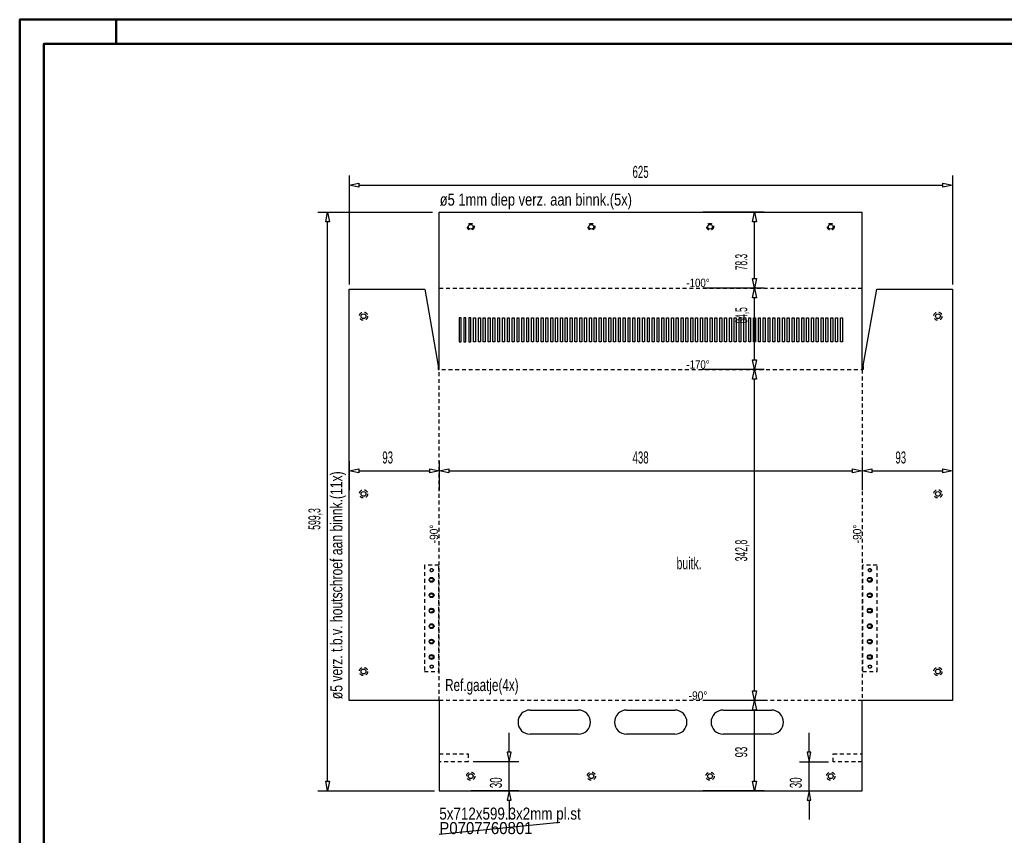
# Model space of a CAD drawing. Extents: x -2319 to -279, y 115 to 1540.
# Tile 2 of 5: x -2319 to -1299, y 695 to 1540. Entities that reach past the tile are written whole.
import ezdxf
from ezdxf.enums import TextEntityAlignment as Align

# ---------------------------------------------------------------- set-up
doc = ezdxf.new("R2010")
doc.units = 0
doc.header["$MEASUREMENT"] = 0
doc.linetypes.add('HIDDEN', pattern=[7, 4, -3])
doc.layers.get('0').update_dxf_attribs({"linetype": 'CONTINUOUS'})
for name, color, linetype in [('DIM49', 4, 'CONTINUOUS'), ('LE_GREEN', 3, 'CONTINUOUS'), ('LE_HIDDEN', 7, 'CONTINUOUS'), ('TXT_ALL', 7, 'CONTINUOUS'), ('TXT_DIM49', 2, 'CONTINUOUS')]:
    doc.layers.add(name, color=color, linetype=linetype)
doc.layers.add('LE_ALL', color=7, linetype='CONTINUOUS', lineweight=50)

# ---------------------------------------------------------------- blocks, each defined once
blk = doc.blocks.new('_D6', base_point=(-1977.8, 1260.6))
at = {"layer": 'DIM49', "color": 1}
for p, q in [((-1977.8, 1378.5), (-1977.8, 1265.6)), ((-1352.8, 1378.5), (-1352.8, 1265.6)), ((-1977.8, 1368.5), (-1967.8, 1370.5)), ((-1967.8, 1366.5), (-1977.8, 1368.5)), ((-1967.8, 1370.5), (-1967.8, 1366.5)), ((-1967.8, 1368.5), (-1362.8, 1368.5)), ((-1362.8, 1366.5), (-1362.8, 1370.5)), ((-1362.8, 1370.5), (-1352.8, 1368.5)), ((-1352.8, 1368.5), (-1362.8, 1366.5))]:
    blk.add_line(p, q, dxfattribs=at)
at = {"layer": 'TXT_DIM49', "width": 0.596}
blk.add_text('625', height=12.5, rotation=360, dxfattribs=at).set_placement((-1675.8, 1376), align=Align.CENTER)
blk = doc.blocks.new('_D7', base_point=(-1886.3, 1340.4))
at = {"layer": 'DIM49', "color": 1}
for p, q in [((-2010, 1340.4), (-1891.3, 1340.4)), ((-2002, 1330.4), (-2000, 1340.4)), ((-2000, 1340.4), (-1998, 1330.4)), ((-1998, 1330.4), (-2002, 1330.4)), ((-2000, 751.1), (-2000, 1330.4)), ((-2000, 741.1), (-2002, 751.1)), ((-2002, 751.1), (-1998, 751.1)), ((-1998, 751.1), (-2000, 741.1)), ((-2010, 741.1), (-1889.3, 741.1))]:
    blk.add_line(p, q, dxfattribs=at)
at = {"layer": 'TXT_DIM49', "width": 0.535}
blk.add_text('599,3', height=12.5, rotation=90, dxfattribs=at).set_placement((-2007.5, 1022.6), align=Align.CENTER)
blk = doc.blocks.new('_D8', base_point=(-1856.3, 741.1))
at = {"layer": 'DIM49', "color": 1}
for p, q in [((-1811.9, 781.1), (-1811.9, 801.1)), ((-1809.9, 781.1), (-1813.9, 781.1)), ((-1813.9, 781.1), (-1811.9, 771.1)), ((-1811.9, 771.1), (-1809.9, 781.1)), ((-1801.9, 771.1), (-1849.3, 771.1)), ((-1811.9, 741.1), (-1811.9, 771.1)), ((-1801.9, 741.1), (-1851.3, 741.1)), ((-1811.9, 741.1), (-1813.9, 731.1)), ((-1809.9, 731.1), (-1811.9, 741.1)), ((-1813.9, 731.1), (-1809.9, 731.1)), ((-1811.9, 731.1), (-1811.9, 711.1))]:
    blk.add_line(p, q, dxfattribs=at)
at = {"layer": 'TXT_DIM49', "width": 0.596}
blk.add_text('30', height=12.5, rotation=90, dxfattribs=at).set_placement((-1819.4, 749.3), align=Align.CENTER)
blk = doc.blocks.new('_D9', base_point=(-1476.3, 771.1))
at = {"layer": 'DIM49', "color": 1}
for p, q in [((-1501.3, 781.1), (-1501.3, 801.1)), ((-1499.3, 781.1), (-1503.3, 781.1)), ((-1503.3, 781.1), (-1501.3, 771.1)), ((-1501.3, 771.1), (-1499.3, 781.1)), ((-1511.3, 771.1), (-1481.3, 771.1)), ((-1501.3, 741.1), (-1501.3, 771.1)), ((-1511.3, 741.1), (-1479.3, 741.1)), ((-1501.3, 741.1), (-1503.3, 731.1)), ((-1499.3, 731.1), (-1501.3, 741.1)), ((-1503.3, 731.1), (-1499.3, 731.1)), ((-1501.3, 731.1), (-1501.3, 711.1))]:
    blk.add_line(p, q, dxfattribs=at)
at = {"layer": 'TXT_DIM49', "width": 0.596}
blk.add_text('30', height=12.5, rotation=90, dxfattribs=at).set_placement((-1508.8, 749.3), align=Align.CENTER)
blk = doc.blocks.new('_D10', base_point=(-1977.8, 1047.6))
at = {"layer": 'DIM49', "color": 1}
for p, q in [((-1977.8, 1082.6), (-1977.8, 1052.6)), ((-1884.3, 1082.6), (-1884.3, 1052.6)), ((-1977.8, 1072.6), (-1967.8, 1074.6)), ((-1967.8, 1070.6), (-1977.8, 1072.6)), ((-1967.8, 1074.6), (-1967.8, 1070.6)), ((-1967.8, 1072.6), (-1894.3, 1072.6)), ((-1894.3, 1070.6), (-1894.3, 1074.6)), ((-1894.3, 1074.6), (-1884.3, 1072.6)), ((-1884.3, 1072.6), (-1894.3, 1070.6))]:
    blk.add_line(p, q, dxfattribs=at)
at = {"layer": 'TXT_DIM49', "width": 0.596}
blk.add_text('93', height=12.5, rotation=360, dxfattribs=at).set_placement((-1937.8, 1080.1), align=Align.CENTER)
blk = doc.blocks.new('_D11', base_point=(-1884.3, 1047.6))
at = {"layer": 'DIM49', "color": 1}
for p, q in [((-1884.3, 1082.6), (-1884.3, 1052.6)), ((-1446.3, 1082.6), (-1446.3, 1052.6)), ((-1884.3, 1072.6), (-1874.3, 1074.6)), ((-1874.3, 1070.6), (-1884.3, 1072.6)), ((-1874.3, 1074.6), (-1874.3, 1070.6)), ((-1874.3, 1072.6), (-1456.3, 1072.6)), ((-1456.3, 1070.6), (-1456.3, 1074.6)), ((-1456.3, 1074.6), (-1446.3, 1072.6)), ((-1446.3, 1072.6), (-1456.3, 1070.6))]:
    blk.add_line(p, q, dxfattribs=at)
at = {"layer": 'TXT_DIM49', "width": 0.596}
blk.add_text('438', height=12.5, dxfattribs=at).set_placement((-1675.8, 1080.1), align=Align.CENTER)
blk = doc.blocks.new('_D12', base_point=(-1446.3, 1047.6))
at = {"layer": 'DIM49', "color": 1}
for p, q in [((-1446.3, 1082.6), (-1446.3, 1052.6)), ((-1352.8, 1082.6), (-1352.8, 1052.6)), ((-1446.3, 1072.6), (-1436.3, 1074.6)), ((-1436.3, 1070.6), (-1446.3, 1072.6)), ((-1436.3, 1074.6), (-1436.3, 1070.6)), ((-1436.3, 1072.6), (-1362.8, 1072.6)), ((-1362.8, 1070.6), (-1362.8, 1074.6)), ((-1362.8, 1074.6), (-1352.8, 1072.6)), ((-1352.8, 1072.6), (-1362.8, 1070.6))]:
    blk.add_line(p, q, dxfattribs=at)
at = {"layer": 'TXT_DIM49', "width": 0.596}
blk.add_text('93', height=12.5, rotation=360, dxfattribs=at).set_placement((-1406.3, 1080.1), align=Align.CENTER)
blk = doc.blocks.new('_D13', base_point=(-1616.3, 741.1))
at = {"layer": 'DIM49', "color": 1}
for p, q in [((-1547.8, 834.6), (-1611.3, 834.6)), ((-1559.8, 824.6), (-1557.8, 834.6)), ((-1557.8, 834.6), (-1555.8, 824.6)), ((-1555.8, 824.6), (-1559.8, 824.6)), ((-1557.8, 751.1), (-1557.8, 824.6)), ((-1557.8, 741.1), (-1559.8, 751.1)), ((-1559.8, 751.1), (-1555.8, 751.1)), ((-1555.8, 751.1), (-1557.8, 741.1)), ((-1547.8, 741.1), (-1611.3, 741.1))]:
    blk.add_line(p, q, dxfattribs=at)
at = {"layer": 'TXT_DIM49', "width": 0.596}
blk.add_text('93', height=12.5, rotation=90, dxfattribs=at).set_placement((-1565.3, 781.1), align=Align.CENTER)
blk = doc.blocks.new('_D14', base_point=(-1616.3, 834.6))
at = {"layer": 'DIM49', "color": 1}
for p, q in [((-1547.8, 1177.4), (-1611.3, 1177.4)), ((-1559.8, 1167.4), (-1557.8, 1177.4)), ((-1557.8, 1177.4), (-1555.8, 1167.4)), ((-1555.8, 1167.4), (-1559.8, 1167.4)), ((-1557.8, 844.6), (-1557.8, 1167.4)), ((-1557.8, 834.6), (-1559.8, 844.6)), ((-1559.8, 844.6), (-1555.8, 844.6)), ((-1555.8, 844.6), (-1557.8, 834.6)), ((-1547.8, 834.6), (-1611.3, 834.6))]:
    blk.add_line(p, q, dxfattribs=at)
at = {"layer": 'TXT_DIM49', "width": 0.535}
blk.add_text('342,8', height=12.5, rotation=90, dxfattribs=at).set_placement((-1565.3, 989.9), align=Align.CENTER)
blk = doc.blocks.new('_D15', base_point=(-1616.3, 1177.4))
at = {"layer": 'DIM49', "color": 1}
for p, q in [((-1547.8, 1261.9), (-1611.3, 1261.9)), ((-1559.8, 1251.9), (-1557.8, 1261.9)), ((-1557.8, 1261.9), (-1555.8, 1251.9)), ((-1555.8, 1251.9), (-1559.8, 1251.9)), ((-1557.8, 1187.4), (-1557.8, 1251.9)), ((-1557.8, 1177.4), (-1559.8, 1187.4)), ((-1559.8, 1187.4), (-1555.8, 1187.4)), ((-1555.8, 1187.4), (-1557.8, 1177.4)), ((-1547.8, 1177.4), (-1611.3, 1177.4))]:
    blk.add_line(p, q, dxfattribs=at)
at = {"layer": 'TXT_DIM49', "width": 0.52}
blk.add_text('84,5', height=12.5, rotation=90, dxfattribs=at).set_placement((-1565.3, 1233.6), align=Align.CENTER)
blk = doc.blocks.new('_D16', base_point=(-1616.3, 1261.9))
at = {"layer": 'DIM49', "color": 1}
for p, q in [((-1547.8, 1340.4), (-1611.3, 1340.4)), ((-1559.8, 1330.4), (-1557.8, 1340.4)), ((-1557.8, 1340.4), (-1555.8, 1330.4)), ((-1555.8, 1330.4), (-1559.8, 1330.4)), ((-1557.8, 1271.9), (-1557.8, 1330.4)), ((-1557.8, 1261.9), (-1559.8, 1271.9)), ((-1559.8, 1271.9), (-1555.8, 1271.9)), ((-1555.8, 1271.9), (-1557.8, 1261.9)), ((-1547.8, 1261.9), (-1611.3, 1261.9))]:
    blk.add_line(p, q, dxfattribs=at)
at = {"layer": 'TXT_DIM49', "width": 0.52}
blk.add_text('78.3', height=12.5, rotation=90, dxfattribs=at).set_placement((-1565.3, 1288.8), align=Align.CENTER)

msp = doc.modelspace()

# ---------------------------------------------------------------- linework, layer by layer
msp.add_line((-1884.3, 696.1), (-1759.6, 708.5))
at = {"layer": 'LE_ALL', "color": 1}
msp.add_line((-2219, 1515), (-2219, 1540), dxfattribs=at)
at = {"layer": 'LE_ALL', "color": 10}
for points in [[(-2319, 115), (-279, 115), (-279, 1540), (-2319, 1540), (-2319, 115)], [(-2294, 140), (-304, 140), (-304, 1515), (-2294, 1515), (-2294, 140)]]:
    msp.add_lwpolyline(points, dxfattribs=at)
at = {"layer": 'LE_GREEN'}
for p, q in [((-1884.3, 1177.4), (-1884.3, 1340.4)), ((-1884.3, 1340.4), (-1446.3, 1340.4)), ((-1848.8, 1231.1), (-1846.8, 1231.1)), ((-1848.8, 1206.1), (-1848.8, 1231.1)), ((-1846.8, 1231.1), (-1846.8, 1206.1)), ((-1843.8, 1231.1), (-1841.8, 1231.1)), ((-1843.8, 1206.1), (-1843.8, 1231.1)), ((-1841.8, 1231.1), (-1841.8, 1206.1)), ((-1838.8, 1231.1), (-1836.8, 1231.1)), ((-1838.8, 1206.1), (-1838.8, 1231.1)), ((-1836.8, 1231.1), (-1836.8, 1206.1)), ((-1833.8, 1231.1), (-1831.8, 1231.1)), ((-1833.8, 1206.1), (-1833.8, 1231.1)), ((-1831.8, 1231.1), (-1831.8, 1206.1)), ((-1828.8, 1231.1), (-1826.8, 1231.1)), ((-1828.8, 1206.1), (-1828.8, 1231.1)), ((-1826.8, 1231.1), (-1826.8, 1206.1)), ((-1823.8, 1231.1), (-1821.8, 1231.1)), ((-1823.8, 1206.1), (-1823.8, 1231.1)), ((-1821.8, 1231.1), (-1821.8, 1206.1)), ((-1818.8, 1231.1), (-1816.8, 1231.1)), ((-1818.8, 1206.1), (-1818.8, 1231.1)), ((-1816.8, 1231.1), (-1816.8, 1206.1)), ((-1813.8, 1231.1), (-1811.8, 1231.1)), ((-1813.8, 1206.1), (-1813.8, 1231.1)), ((-1811.8, 1231.1), (-1811.8, 1206.1)), ((-1808.8, 1231.1), (-1806.8, 1231.1)), ((-1808.8, 1206.1), (-1808.8, 1231.1)), ((-1806.8, 1231.1), (-1806.8, 1206.1)), ((-1803.8, 1231.1), (-1801.8, 1231.1)), ((-1803.8, 1206.1), (-1803.8, 1231.1)), ((-1801.8, 1231.1), (-1801.8, 1206.1)), ((-1798.8, 1231.1), (-1796.8, 1231.1)), ((-1798.8, 1206.1), (-1798.8, 1231.1)), ((-1796.8, 1231.1), (-1796.8, 1206.1)), ((-1793.8, 1231.1), (-1791.8, 1231.1)), ((-1793.8, 1206.1), (-1793.8, 1231.1)), ((-1791.8, 1231.1), (-1791.8, 1206.1)), ((-1788.8, 1231.1), (-1786.8, 1231.1)), ((-1788.8, 1206.1), (-1788.8, 1231.1)), ((-1786.8, 1231.1), (-1786.8, 1206.1)), ((-1783.8, 1231.1), (-1781.8, 1231.1)), ((-1783.8, 1206.1), (-1783.8, 1231.1)), ((-1781.8, 1231.1), (-1781.8, 1206.1)), ((-1778.8, 1231.1), (-1776.8, 1231.1)), ((-1778.8, 1206.1), (-1778.8, 1231.1)), ((-1776.8, 1231.1), (-1776.8, 1206.1)), ((-1773.8, 1231.1), (-1771.8, 1231.1)), ((-1773.8, 1206.1), (-1773.8, 1231.1)), ((-1771.8, 1231.1), (-1771.8, 1206.1)), ((-1768.8, 1231.1), (-1766.8, 1231.1)), ((-1768.8, 1206.1), (-1768.8, 1231.1)), ((-1766.8, 1231.1), (-1766.8, 1206.1)), ((-1763.8, 1231.1), (-1761.8, 1231.1)), ((-1763.8, 1206.1), (-1763.8, 1231.1)), ((-1761.8, 1231.1), (-1761.8, 1206.1)), ((-1758.8, 1231.1), (-1756.8, 1231.1)), ((-1758.8, 1206.1), (-1758.8, 1231.1)), ((-1756.8, 1231.1), (-1756.8, 1206.1)), ((-1753.8, 1231.1), (-1751.8, 1231.1)), ((-1753.8, 1206.1), (-1753.8, 1231.1)), ((-1751.8, 1231.1), (-1751.8, 1206.1)), ((-1748.8, 1231.1), (-1746.8, 1231.1)), ((-1748.8, 1206.1), (-1748.8, 1231.1)), ((-1746.8, 1231.1), (-1746.8, 1206.1)), ((-1743.8, 1231.1), (-1741.8, 1231.1)), ((-1743.8, 1206.1), (-1743.8, 1231.1)), ((-1741.8, 1231.1), (-1741.8, 1206.1)), ((-1738.8, 1231.1), (-1736.8, 1231.1)), ((-1738.8, 1206.1), (-1738.8, 1231.1)), ((-1736.8, 1231.1), (-1736.8, 1206.1)), ((-1733.8, 1231.1), (-1731.8, 1231.1)), ((-1733.8, 1206.1), (-1733.8, 1231.1)), ((-1731.8, 1231.1), (-1731.8, 1206.1)), ((-1728.8, 1231.1), (-1726.8, 1231.1)), ((-1728.8, 1206.1), (-1728.8, 1231.1)), ((-1726.8, 1231.1), (-1726.8, 1206.1)), ((-1723.8, 1231.1), (-1721.8, 1231.1)), ((-1723.8, 1206.1), (-1723.8, 1231.1)), ((-1721.8, 1231.1), (-1721.8, 1206.1)), ((-1718.8, 1231.1), (-1716.8, 1231.1)), ((-1718.8, 1206.1), (-1718.8, 1231.1)), ((-1716.8, 1231.1), (-1716.8, 1206.1)), ((-1713.8, 1231.1), (-1711.8, 1231.1)), ((-1713.8, 1206.1), (-1713.8, 1231.1)), ((-1711.8, 1231.1), (-1711.8, 1206.1)), ((-1708.8, 1231.1), (-1706.8, 1231.1)), ((-1708.8, 1206.1), (-1708.8, 1231.1)), ((-1706.8, 1231.1), (-1706.8, 1206.1)), ((-1703.8, 1231.1), (-1701.8, 1231.1)), ((-1703.8, 1206.1), (-1703.8, 1231.1)), ((-1701.8, 1231.1), (-1701.8, 1206.1)), ((-1698.8, 1231.1), (-1696.8, 1231.1)), ((-1698.8, 1206.1), (-1698.8, 1231.1)), ((-1696.8, 1231.1), (-1696.8, 1206.1)), ((-1693.8, 1231.1), (-1691.8, 1231.1)), ((-1693.8, 1206.1), (-1693.8, 1231.1)), ((-1691.8, 1231.1), (-1691.8, 1206.1)), ((-1688.8, 1231.1), (-1686.8, 1231.1)), ((-1688.8, 1206.1), (-1688.8, 1231.1)), ((-1686.8, 1231.1), (-1686.8, 1206.1)), ((-1683.8, 1231.1), (-1681.8, 1231.1)), ((-1683.8, 1206.1), (-1683.8, 1231.1)), ((-1681.8, 1231.1), (-1681.8, 1206.1)), ((-1678.8, 1231.1), (-1676.8, 1231.1)), ((-1678.8, 1206.1), (-1678.8, 1231.1)), ((-1676.8, 1231.1), (-1676.8, 1206.1)), ((-1673.8, 1231.1), (-1671.8, 1231.1)), ((-1673.8, 1206.1), (-1673.8, 1231.1)), ((-1671.8, 1231.1), (-1671.8, 1206.1)), ((-1668.8, 1231.1), (-1666.8, 1231.1)), ((-1668.8, 1206.1), (-1668.8, 1231.1)), ((-1666.8, 1231.1), (-1666.8, 1206.1)), ((-1663.8, 1231.1), (-1661.8, 1231.1)), ((-1663.8, 1206.1), (-1663.8, 1231.1)), ((-1661.8, 1231.1), (-1661.8, 1206.1)), ((-1658.8, 1231.1), (-1656.8, 1231.1)), ((-1658.8, 1206.1), (-1658.8, 1231.1)), ((-1656.8, 1231.1), (-1656.8, 1206.1)), ((-1653.8, 1231.1), (-1651.8, 1231.1)), ((-1653.8, 1206.1), (-1653.8, 1231.1)), ((-1651.8, 1231.1), (-1651.8, 1206.1)), ((-1648.8, 1231.1), (-1646.8, 1231.1)), ((-1648.8, 1206.1), (-1648.8, 1231.1)), ((-1646.8, 1231.1), (-1646.8, 1206.1)), ((-1643.8, 1231.1), (-1641.8, 1231.1)), ((-1643.8, 1206.1), (-1643.8, 1231.1)), ((-1641.8, 1231.1), (-1641.8, 1206.1)), ((-1638.8, 1231.1), (-1636.8, 1231.1)), ((-1638.8, 1206.1), (-1638.8, 1231.1)), ((-1636.8, 1231.1), (-1636.8, 1206.1)), ((-1633.8, 1231.1), (-1631.8, 1231.1)), ((-1633.8, 1206.1), (-1633.8, 1231.1)), ((-1631.8, 1231.1), (-1631.8, 1206.1)), ((-1628.8, 1231.1), (-1626.8, 1231.1)), ((-1628.8, 1206.1), (-1628.8, 1231.1)), ((-1626.8, 1231.1), (-1626.8, 1206.1)), ((-1623.8, 1231.1), (-1621.8, 1231.1)), ((-1623.8, 1206.1), (-1623.8, 1231.1)), ((-1621.8, 1231.1), (-1621.8, 1206.1)), ((-1618.8, 1231.1), (-1616.8, 1231.1)), ((-1618.8, 1206.1), (-1618.8, 1231.1)), ((-1616.8, 1231.1), (-1616.8, 1206.1)), ((-1613.8, 1231.1), (-1611.8, 1231.1)), ((-1613.8, 1206.1), (-1613.8, 1231.1)), ((-1611.8, 1231.1), (-1611.8, 1206.1)), ((-1608.8, 1231.1), (-1606.8, 1231.1)), ((-1608.8, 1206.1), (-1608.8, 1231.1)), ((-1606.8, 1231.1), (-1606.8, 1206.1)), ((-1603.8, 1231.1), (-1601.8, 1231.1)), ((-1603.8, 1206.1), (-1603.8, 1231.1)), ((-1601.8, 1231.1), (-1601.8, 1206.1)), ((-1598.8, 1231.1), (-1596.8, 1231.1)), ((-1598.8, 1206.1), (-1598.8, 1231.1)), ((-1596.8, 1231.1), (-1596.8, 1206.1)), ((-1593.8, 1231.1), (-1591.8, 1231.1)), ((-1593.8, 1206.1), (-1593.8, 1231.1)), ((-1591.8, 1231.1), (-1591.8, 1206.1)), ((-1588.8, 1231.1), (-1586.8, 1231.1)), ((-1588.8, 1206.1), (-1588.8, 1231.1)), ((-1586.8, 1231.1), (-1586.8, 1206.1)), ((-1583.8, 1231.1), (-1581.8, 1231.1)), ((-1583.8, 1206.1), (-1583.8, 1231.1)), ((-1581.8, 1231.1), (-1581.8, 1206.1)), ((-1578.8, 1231.1), (-1576.8, 1231.1)), ((-1578.8, 1206.1), (-1578.8, 1231.1)), ((-1576.8, 1231.1), (-1576.8, 1206.1)), ((-1573.8, 1231.1), (-1571.8, 1231.1)), ((-1573.8, 1206.1), (-1573.8, 1231.1)), ((-1571.8, 1231.1), (-1571.8, 1206.1)), ((-1568.8, 1231.1), (-1566.8, 1231.1)), ((-1568.8, 1206.1), (-1568.8, 1231.1)), ((-1566.8, 1231.1), (-1566.8, 1206.1)), ((-1563.8, 1231.1), (-1561.8, 1231.1)), ((-1563.8, 1206.1), (-1563.8, 1231.1)), ((-1561.8, 1231.1), (-1561.8, 1206.1)), ((-1558.8, 1231.1), (-1556.8, 1231.1)), ((-1558.8, 1206.1), (-1558.8, 1231.1)), ((-1556.8, 1231.1), (-1556.8, 1206.1)), ((-1553.8, 1231.1), (-1551.8, 1231.1)), ((-1553.8, 1206.1), (-1553.8, 1231.1)), ((-1551.8, 1231.1), (-1551.8, 1206.1)), ((-1548.8, 1231.1), (-1546.8, 1231.1)), ((-1548.8, 1206.1), (-1548.8, 1231.1)), ((-1546.8, 1231.1), (-1546.8, 1206.1)), ((-1543.8, 1231.1), (-1541.8, 1231.1)), ((-1543.8, 1206.1), (-1543.8, 1231.1)), ((-1541.8, 1231.1), (-1541.8, 1206.1)), ((-1538.8, 1231.1), (-1536.8, 1231.1)), ((-1538.8, 1206.1), (-1538.8, 1231.1)), ((-1536.8, 1231.1), (-1536.8, 1206.1)), ((-1533.8, 1231.1), (-1531.8, 1231.1)), ((-1533.8, 1206.1), (-1533.8, 1231.1)), ((-1531.8, 1231.1), (-1531.8, 1206.1)), ((-1528.8, 1231.1), (-1526.8, 1231.1)), ((-1528.8, 1206.1), (-1528.8, 1231.1)), ((-1526.8, 1231.1), (-1526.8, 1206.1)), ((-1523.8, 1231.1), (-1521.8, 1231.1)), ((-1523.8, 1206.1), (-1523.8, 1231.1)), ((-1521.8, 1231.1), (-1521.8, 1206.1)), ((-1518.8, 1231.1), (-1516.8, 1231.1)), ((-1518.8, 1206.1), (-1518.8, 1231.1)), ((-1516.8, 1231.1), (-1516.8, 1206.1)), ((-1513.8, 1231.1), (-1511.8, 1231.1)), ((-1513.8, 1206.1), (-1513.8, 1231.1)), ((-1511.8, 1231.1), (-1511.8, 1206.1)), ((-1508.8, 1231.1), (-1506.8, 1231.1)), ((-1508.8, 1206.1), (-1508.8, 1231.1)), ((-1506.8, 1231.1), (-1506.8, 1206.1)), ((-1503.8, 1231.1), (-1501.8, 1231.1)), ((-1503.8, 1206.1), (-1503.8, 1231.1)), ((-1501.8, 1231.1), (-1501.8, 1206.1)), ((-1498.8, 1231.1), (-1496.8, 1231.1)), ((-1498.8, 1206.1), (-1498.8, 1231.1)), ((-1496.8, 1231.1), (-1496.8, 1206.1)), ((-1493.8, 1231.1), (-1491.8, 1231.1)), ((-1493.8, 1206.1), (-1493.8, 1231.1)), ((-1491.8, 1231.1), (-1491.8, 1206.1)), ((-1488.8, 1231.1), (-1486.8, 1231.1)), ((-1488.8, 1206.1), (-1488.8, 1231.1)), ((-1486.8, 1231.1), (-1486.8, 1206.1)), ((-1483.8, 1231.1), (-1481.8, 1231.1)), ((-1483.8, 1206.1), (-1483.8, 1231.1)), ((-1481.8, 1231.1), (-1481.8, 1206.1)), ((-1478.8, 1231.1), (-1476.8, 1231.1)), ((-1478.8, 1206.1), (-1478.8, 1231.1)), ((-1476.8, 1231.1), (-1476.8, 1206.1)), ((-1473.8, 1231.1), (-1471.8, 1231.1)), ((-1473.8, 1206.1), (-1473.8, 1231.1)), ((-1471.8, 1231.1), (-1471.8, 1206.1)), ((-1468.8, 1231.1), (-1466.8, 1231.1)), ((-1468.8, 1206.1), (-1468.8, 1231.1)), ((-1466.8, 1231.1), (-1466.8, 1206.1)), ((-1846.8, 1206.1), (-1848.8, 1206.1)), ((-1841.8, 1206.1), (-1843.8, 1206.1)), ((-1836.8, 1206.1), (-1838.8, 1206.1)), ((-1831.8, 1206.1), (-1833.8, 1206.1)), ((-1826.8, 1206.1), (-1828.8, 1206.1)), ((-1821.8, 1206.1), (-1823.8, 1206.1)), ((-1816.8, 1206.1), (-1818.8, 1206.1)), ((-1811.8, 1206.1), (-1813.8, 1206.1)), ((-1806.8, 1206.1), (-1808.8, 1206.1)), ((-1801.8, 1206.1), (-1803.8, 1206.1)), ((-1796.8, 1206.1), (-1798.8, 1206.1)), ((-1791.8, 1206.1), (-1793.8, 1206.1)), ((-1786.8, 1206.1), (-1788.8, 1206.1)), ((-1781.8, 1206.1), (-1783.8, 1206.1)), ((-1776.8, 1206.1), (-1778.8, 1206.1)), ((-1771.8, 1206.1), (-1773.8, 1206.1)), ((-1766.8, 1206.1), (-1768.8, 1206.1)), ((-1761.8, 1206.1), (-1763.8, 1206.1)), ((-1756.8, 1206.1), (-1758.8, 1206.1)), ((-1751.8, 1206.1), (-1753.8, 1206.1)), ((-1746.8, 1206.1), (-1748.8, 1206.1)), ((-1741.8, 1206.1), (-1743.8, 1206.1)), ((-1736.8, 1206.1), (-1738.8, 1206.1)), ((-1731.8, 1206.1), (-1733.8, 1206.1)), ((-1726.8, 1206.1), (-1728.8, 1206.1)), ((-1721.8, 1206.1), (-1723.8, 1206.1)), ((-1716.8, 1206.1), (-1718.8, 1206.1)), ((-1711.8, 1206.1), (-1713.8, 1206.1)), ((-1706.8, 1206.1), (-1708.8, 1206.1)), ((-1701.8, 1206.1), (-1703.8, 1206.1)), ((-1696.8, 1206.1), (-1698.8, 1206.1)), ((-1691.8, 1206.1), (-1693.8, 1206.1)), ((-1686.8, 1206.1), (-1688.8, 1206.1)), ((-1681.8, 1206.1), (-1683.8, 1206.1)), ((-1676.8, 1206.1), (-1678.8, 1206.1)), ((-1671.8, 1206.1), (-1673.8, 1206.1)), ((-1666.8, 1206.1), (-1668.8, 1206.1)), ((-1661.8, 1206.1), (-1663.8, 1206.1)), ((-1656.8, 1206.1), (-1658.8, 1206.1)), ((-1651.8, 1206.1), (-1653.8, 1206.1)), ((-1646.8, 1206.1), (-1648.8, 1206.1)), ((-1641.8, 1206.1), (-1643.8, 1206.1)), ((-1636.8, 1206.1), (-1638.8, 1206.1)), ((-1631.8, 1206.1), (-1633.8, 1206.1)), ((-1626.8, 1206.1), (-1628.8, 1206.1)), ((-1621.8, 1206.1), (-1623.8, 1206.1)), ((-1616.8, 1206.1), (-1618.8, 1206.1)), ((-1611.8, 1206.1), (-1613.8, 1206.1)), ((-1606.8, 1206.1), (-1608.8, 1206.1)), ((-1601.8, 1206.1), (-1603.8, 1206.1)), ((-1596.8, 1206.1), (-1598.8, 1206.1)), ((-1591.8, 1206.1), (-1593.8, 1206.1)), ((-1586.8, 1206.1), (-1588.8, 1206.1)), ((-1581.8, 1206.1), (-1583.8, 1206.1)), ((-1576.8, 1206.1), (-1578.8, 1206.1)), ((-1571.8, 1206.1), (-1573.8, 1206.1)), ((-1566.8, 1206.1), (-1568.8, 1206.1)), ((-1561.8, 1206.1), (-1563.8, 1206.1)), ((-1556.8, 1206.1), (-1558.8, 1206.1)), ((-1551.8, 1206.1), (-1553.8, 1206.1)), ((-1546.8, 1206.1), (-1548.8, 1206.1)), ((-1541.8, 1206.1), (-1543.8, 1206.1)), ((-1536.8, 1206.1), (-1538.8, 1206.1)), ((-1531.8, 1206.1), (-1533.8, 1206.1)), ((-1526.8, 1206.1), (-1528.8, 1206.1)), ((-1521.8, 1206.1), (-1523.8, 1206.1)), ((-1516.8, 1206.1), (-1518.8, 1206.1)), ((-1511.8, 1206.1), (-1513.8, 1206.1)), ((-1506.8, 1206.1), (-1508.8, 1206.1)), ((-1501.8, 1206.1), (-1503.8, 1206.1)), ((-1496.8, 1206.1), (-1498.8, 1206.1)), ((-1491.8, 1206.1), (-1493.8, 1206.1)), ((-1486.8, 1206.1), (-1488.8, 1206.1)), ((-1481.8, 1206.1), (-1483.8, 1206.1)), ((-1476.8, 1206.1), (-1478.8, 1206.1)), ((-1471.8, 1206.1), (-1473.8, 1206.1)), ((-1466.8, 1206.1), (-1468.8, 1206.1)), ((-1884.3, 834.6), (-1977.8, 834.6)), ((-1446.3, 741.1), (-1446.3, 834.6)), ((-1352.8, 834.6), (-1446.3, 834.6)), ((-1790.3, 824.6), (-1740.3, 824.6)), ((-1690.3, 824.6), (-1640.3, 824.6)), ((-1590.3, 824.6), (-1540.3, 824.6)), ((-1740.3, 799.6), (-1790.3, 799.6)), ((-1640.3, 799.6), (-1690.3, 799.6)), ((-1540.3, 799.6), (-1590.3, 799.6))]:
    msp.add_line(p, q, dxfattribs=at)
for points in [[(-1445.1, 1181.4), (-1445.1, 1177.4), (-1446.3, 1177.4), (-1446.3, 1340.4)], [(-1977.8, 834.6), (-1977.8, 1260.6), (-1899.4, 1260.6), (-1885.5, 1181.4)], [(-1445.1, 1181.4), (-1431.1, 1260.6), (-1352.8, 1260.6), (-1352.8, 834.6)], [(-1863.8, 1231.1), (-1863.8, 1206.1), (-1861.8, 1206.1), (-1861.8, 1231.1), (-1863.8, 1231.1)], [(-1858.8, 1231.1), (-1858.8, 1206.1), (-1856.8, 1206.1), (-1856.8, 1231.1), (-1858.8, 1231.1)], [(-1853.8, 1231.1), (-1853.8, 1206.1), (-1851.8, 1206.1), (-1851.8, 1231.1), (-1853.8, 1231.1)], [(-1885.5, 1181.4), (-1885.5, 1177.4), (-1884.3, 1177.4)], [(-1884.3, 834.6), (-1884.3, 741.1), (-1446.3, 741.1)]]:
    msp.add_lwpolyline(points, dxfattribs=at)
for centre, radius in [((-1851.8, 1325.4), 2.5), ((-1726.8, 1325.4), 2.5), ((-1603.8, 1325.4), 2.5), ((-1478.8, 1325.4), 2.5), ((-1962.8, 1232.7), 2.5), ((-1367.8, 1232.7), 2.5), ((-1962.8, 1048.6), 2.5), ((-1367.8, 1048.6), 2.5), ((-1892.3, 969.6), 1.65), ((-1438.3, 969.6), 1.65), ((-1892.3, 959.6), 2.5), ((-1438.3, 959.6), 2.5), ((-1892.3, 943.6), 2.5), ((-1438.3, 943.6), 2.5), ((-1892.3, 927.6), 2.5), ((-1438.3, 927.6), 2.5), ((-1892.3, 911.6), 2.5), ((-1438.3, 911.6), 2.5), ((-1892.3, 895.6), 2.5), ((-1438.3, 895.6), 2.5), ((-1892.3, 879.6), 2.5), ((-1438.3, 879.6), 2.5), ((-1962.8, 864.6), 2.5), ((-1892.3, 869.6), 1.65), ((-1438.3, 869.6), 1.65), ((-1367.8, 864.6), 2.5), ((-1851.8, 756.1), 2.5), ((-1726.8, 756.1), 2.5), ((-1603.8, 756.1), 2.5), ((-1478.8, 756.1), 2.5)]:
    msp.add_circle(centre, radius, dxfattribs=at)
for centre, start, end in [((-1790.3, 812.1), 90, -90), ((-1740.3, 812.1), -90, 90), ((-1690.3, 812.1), 90, -90), ((-1640.3, 812.1), -90, 90), ((-1590.3, 812.1), 90, -90), ((-1540.3, 812.1), -90, 90)]:
    msp.add_arc(centre, 12.5, start, end, dxfattribs=at)
at = {"layer": 'LE_HIDDEN', "color": 1, "linetype": 'HIDDEN'}
for p, q in [((-1884.3, 1261.9), (-1446.3, 1261.9)), ((-1881.8, 1177.4), (-1446.3, 1177.4))]:
    msp.add_line(p, q, dxfattribs=at)
for points in [[(-1446.3, 1177.2), (-1446.3, 834.6), (-1884.3, 834.6), (-1884.3, 1177.2)], [(-1884.8, 974.6), (-1899.8, 974.6), (-1899.8, 864.6), (-1884.8, 864.6), (-1884.8, 974.6)], [(-1430.8, 974.6), (-1445.8, 974.6), (-1445.8, 864.6), (-1430.8, 864.6), (-1430.8, 974.6)], [(-1884.3, 779.1), (-1854.3, 779.1), (-1854.3, 771.1), (-1884.3, 771.1)], [(-1446.3, 771.1), (-1476.3, 771.1), (-1476.3, 779.1), (-1446.3, 779.1)]]:
    msp.add_lwpolyline(points, dxfattribs=at)
for centre, radius in [((-1851.8, 1325.4), 3.5), ((-1726.8, 1325.4), 3.5), ((-1603.8, 1325.4), 3.5), ((-1478.8, 1325.4), 3.5), ((-1962.8, 1232.7), 4.25), ((-1367.8, 1232.7), 4.25), ((-1962.8, 1048.6), 4.25), ((-1367.8, 1048.6), 4.25), ((-1892.3, 969.6), 1.65), ((-1438.3, 969.6), 1.65), ((-1892.3, 959.6), 2), ((-1892.3, 959.6), 1.65), ((-1438.3, 959.6), 2), ((-1438.3, 959.6), 1.65), ((-1892.3, 943.6), 2), ((-1892.3, 943.6), 1.65), ((-1438.3, 943.6), 2), ((-1438.3, 943.6), 1.65), ((-1892.3, 927.6), 2), ((-1892.3, 927.6), 1.65), ((-1438.3, 927.6), 2), ((-1438.3, 927.6), 1.65), ((-1892.3, 911.6), 2), ((-1892.3, 911.6), 1.65), ((-1438.3, 911.6), 2), ((-1438.3, 911.6), 1.65), ((-1892.3, 895.6), 2), ((-1892.3, 895.6), 1.65), ((-1438.3, 895.6), 2), ((-1438.3, 895.6), 1.65), ((-1892.3, 879.6), 2), ((-1892.3, 879.6), 1.65), ((-1438.3, 879.6), 2), ((-1438.3, 879.6), 1.65), ((-1962.8, 864.6), 4.25), ((-1892.3, 869.6), 1.65), ((-1438.3, 869.6), 1.65), ((-1367.8, 864.6), 4.25), ((-1851.8, 756.1), 4.25), ((-1726.8, 756.1), 4.25), ((-1603.8, 756.1), 4.25), ((-1478.8, 756.1), 4.25)]:
    msp.add_circle(centre, radius, dxfattribs=at)

# ---------------------------------------------------------------- block references
at = {"layer": 'DIM49'}
for name, p in [('_D6', (-1977.8, 1260.6)), ('_D7', (-1886.3, 1340.4)), ('_D16', (-1616.3, 1261.9)), ('_D15', (-1616.3, 1177.4)), ('_D14', (-1616.3, 834.6)), ('_D10', (-1977.8, 1047.6)), ('_D11', (-1884.3, 1047.6)), ('_D12', (-1446.3, 1047.6)), ('_D13', (-1616.3, 741.1)), ('_D8', (-1856.3, 741.1)), ('_D9', (-1476.3, 771.1))]:
    msp.add_blockref(name, p, dxfattribs=at)

# ---------------------------------------------------------------- texts
at = {"layer": 'TXT_ALL', "color": 4}
for s, width, p in [('ø5 1mm diep verz. aan binnk.(5x)', 0.8, (-1883.9, 1347.3)), ('buitk.', 0.652, (-1638.6, 970.5)), ('Ref.gaatje(4x)', 0.725, (-1878.3, 844.3)), ('5x712x599.3x2mm pl.st', 0.83, (-1884.3, 711.1)), ('P0707760801', 0.927, (-1884.3, 696.1))]:
    msp.add_text(s, height=12.5, dxfattribs=dict(at, width=width)).set_placement(p)
at = {"layer": 'TXT_ALL', "color": 2}
for s, width, p in [('-100°', 0.858, (-1616.3, 1262.9)), ('-170°', 0.858, (-1616.3, 1178.3)), ('-90°', 0.902, (-1616.3, 835.3))]:
    msp.add_text(s, height=8.75, dxfattribs=dict(at, width=width)).set_placement(p, align=Align.CENTER)
at = {"layer": 'TXT_ALL', "color": 4, "width": 0.754}
msp.add_text('ø5 verz. t.b.v. houtschroef aan binnk.(11x)', height=12.5, rotation=90.0002, dxfattribs=at).set_placement((-1984.7, 835.9))
at = {"layer": 'TXT_ALL', "color": 2, "width": 0.902}
for p in [(-1885.5, 1007.1), (-1447, 1007.1)]:
    msp.add_text('-90°', height=8.75, rotation=90.0002, dxfattribs=at).set_placement(p, align=Align.CENTER)

doc.saveas('drawing.dxf')
